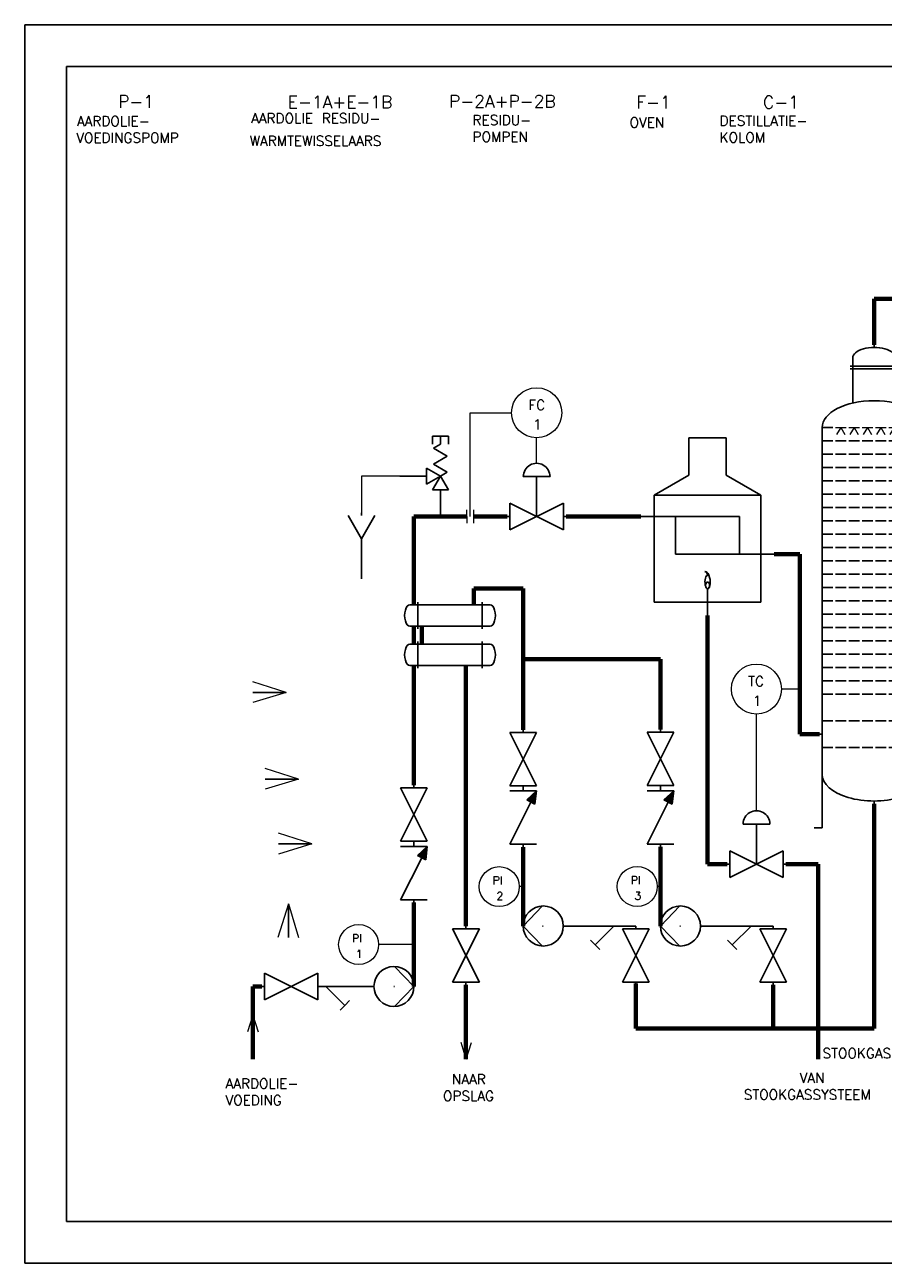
# Model space of a CAD drawing. Extents: x 0 to 420, y 0 to 297.
# Tile 1 of 2: x 0 to 206, y 0 to 297. Entities that reach past the tile are written whole.
import ezdxf

# ---------------------------------------------------------------- set-up
doc = ezdxf.new("R2010")
doc.units = 0
doc.header["$MEASUREMENT"] = 0
doc.layers.get('0').update_dxf_attribs({"linetype": 'CONTINUOUS'})
doc.layers.add('KADER25', color=3, linetype='CONTINUOUS')
doc.layers.add('KADER70', color=5, linetype='CONTINUOUS')
for name, color, linetype, lineweight in [('Omtrekslijn', 7, 'CONTINUOUS', 50), ('Proceslijn', 5, 'CONTINUOUS', 70), ('Tekst', 3, 'CONTINUOUS', 35)]:
    doc.layers.add(name, color=color, linetype=linetype, lineweight=lineweight)
doc.styles.get("Standard").update_dxf_attribs({"font": 'TXT.shx', "height": 3})

# ---------------------------------------------------------------- blocks, each defined once
blk = doc.blocks.new('04_NenWarmtewisselaar')
at = {"layer": 'KADER25', "color": 0}
for p, q in [((-12, 8), (-15, 8)), ((-12, 8), (-12, 9)), ((12, 8), (-12, 8)), ((-12, 8), (-12, 0)), ((12, 8), (12, 9)), ((12, 0), (12, 8)), ((12, 8), (15, 8)), ((-12, 0), (-15, 0)), ((-12, 0), (12, 0)), ((-12, 0), (-12, -1)), ((12, 0), (12, 0)), ((12, 0), (15, 0)), ((12, 0), (12, -1))]:
    blk.add_line(p, q, dxfattribs=at)
for centre, major_axis in [((-15, 4), (0, 4)), ((15, 4), (0, -4))]:
    blk.add_ellipse(centre, major_axis=major_axis, ratio=0.5, start_param=0, end_param=3.141593, dxfattribs=at)
blk = doc.blocks.new('04_NenFornuis')
at = {"layer": 'KADER25', "color": 0}
for p, q in [((-7.01, 47.5), (-7.01, 61.5)), ((7.01, 61.5), (-7.01, 61.5)), ((7.01, 47.5), (7.01, 61.5)), ((-20, 40), (-7.01, 47.5)), ((20, 40), (7.01, 47.5)), ((-20, 0), (-20, 40)), ((-20, 40), (20, 40)), ((20, 40), (20, 0)), ((-20, 32), (-25, 32)), ((-20, 32), (12, 32)), ((-12, 18), (-12, 32)), ((12, 32), (12, 18)), ((12, 18), (-12, 18)), ((12, 18), (20, 18)), ((20, 18), (25, 18)), ((0, 0), (0, 5)), ((20, 0), (-20, 0)), ((0, 0), (0, -5))]:
    blk.add_line(p, q, dxfattribs=at)
for centre, major_axis, ratio, start_param, end_param in [((0, 7.5), (0, -2.5), 0.395368, 3.027106, 6.283185), ((-0.49, 8.22), (0.49, -3.22), 0.442287, 0, 3.141593), ((-0.49, 9.47), (-0.49, 1.97), 0.356881, 4.885896, 6.283185)]:
    blk.add_ellipse(centre, major_axis=major_axis, ratio=ratio, start_param=start_param, end_param=end_param, dxfattribs=at)
blk.add_ellipse((0, 6.25), major_axis=(0, -1.25), ratio=0.59927, dxfattribs=at)
blk = doc.blocks.new('04_KlepMetRegelaar')
at = {"layer": 'KADER25', "color": 0}
for p, q in [((11, 15), (6, 15)), ((11, 0), (11, 15)), ((11, 15), (16, 15)), ((1, 5), (1, 0)), ((1, -5), (21, 5)), ((21, -5), (1, 5)), ((21, 0), (21, 5)), ((1, 0), (0, 0)), ((1, 0), (1, -5)), ((22, 0), (21, 0)), ((21, 0), (21, -5))]:
    blk.add_line(p, q, dxfattribs=at)
blk.add_ellipse((11, 15), major_axis=(5, 0), ratio=1, start_param=0, end_param=3.141593, dxfattribs=at)
blk = doc.blocks.new('04_Klep')
at = {"layer": 'KADER25', "color": 0}
for p, q in [((1, 5), (1, 0)), ((1, -5), (21, 5)), ((21, -5), (1, 5)), ((21, 0), (21, 5)), ((1, 0), (0, 0)), ((1, 0), (1, -5)), ((22, 0), (21, 0)), ((21, 0), (21, -5))]:
    blk.add_line(p, q, dxfattribs=at)
blk = doc.blocks.new('04_Y_filter')
at = {"layer": 'KADER25', "color": 0}
for p, q in [((1, 0), (-1, 0)), ((19, 0), (1, 0)), ((1, 0), (8.07, -7.07)), ((8.07, -7.07), (6.3, -8.84)), ((8.07, -7.07), (9.84, -5.3))]:
    blk.add_line(p, q, dxfattribs=at)
blk = doc.blocks.new('04_NenPomp')
at = {"layer": 'KADER25', "color": 0}
for p, q in [((15, 0), (7.74, 7.5)), ((0, 0), (-1, 0)), ((7.5, 0), (7.74, 0)), ((7.74, 0), (7.5, 0)), ((7.5, 0), (7.5, 0)), ((7.5, 0), (7.5, 0)), ((7.74, -7.5), (15, 0)), ((15, 0), (15, 0))]:
    blk.add_line(p, q, dxfattribs=at)
blk.add_circle((7.5, 0), 7.5, dxfattribs=at)
blk = doc.blocks.new('04_Funnel')
at = {"layer": 'KADER25', "color": 0}
for p, q in [((0, -1), (0, 0)), ((0, -9.66), (-5, -1)), ((0, -9.66), (5, -1)), ((0, -9.66), (0, -24.66))]:
    blk.add_line(p, q, dxfattribs=at)
blk = doc.blocks.new('04_Overdrukventiel_2')
at = {"color": 0}
for p, q in [((-3, 27.2), (-3, 30.2)), ((-3, 30.2), (0, 30.2)), ((0, 27.2), (0, 30.2)), ((0, 30.2), (3, 30.2)), ((3, 30.2), (3, 27.2)), ((-2.6, 25.7), (0, 27.2)), ((2.6, 22.7), (-2.6, 25.7)), ((-2.6, 19.7), (2.6, 22.7)), ((2.6, 16.7), (-2.6, 19.7)), ((-15.2, 15.2), (-5.2, 15.2)), ((-5.2, 18.2), (0, 15.2)), ((-5.2, 12.2), (-5.2, 18.2)), ((0, 15.2), (-5.2, 12.2)), ((-3, 10), (0, 15.2)), ((2.6, 16.7), (0, 15.2)), ((0, 15.2), (3, 10)), ((3, 10), (-3, 10)), ((0, 0), (0, 10))]:
    blk.add_line(p, q, dxfattribs=at)
blk = doc.blocks.new('04_Terugslagklep2')
at = {"layer": 'Omtrekslijn', "lineweight": -2}
blk.add_hatch(color=256, dxfattribs=at).paths.add_polyline_path([(16.04, -4.39), (21, -5), (17.59, -1.34)])
at = {"layer": 'KADER25', "color": 0}
for p, q in [((1, 5), (1, 0)), ((16.8, -2.9), (1, 5)), ((21, 0), (21, 5)), ((1, 0), (0, 0)), ((1, 0), (1, -5)), ((22, 0), (21, 0)), ((21, 0), (21, -5)), ((17.59, -1.34), (16.04, -4.39)), ((21, -5), (16.04, -4.39)), ((21, -5), (17.59, -1.34))]:
    blk.add_line(p, q, dxfattribs=at)
blk = doc.blocks.new('04_Pijl2')
at = {"layer": 'Omtrekslijn', "linetype": 'ByBlock', "lineweight": 0}
for p, q in [((39.55, 91.25), (29.55, 94.45)), ((29.55, 91.25), (39.55, 91.25)), ((39.55, 91.25), (29.55, 88.24)), ((39.55, 91.25), (29.55, 91.25))]:
    blk.add_line(p, q, dxfattribs=at)
blk = doc.blocks.new('04_Destillatiekolom3')
at = {"layer": 'KADER25', "color": 0}
for p, q in [((0, -0.8), (0, 0)), ((-6.4, -6.4), (-7.2, -6.4)), ((-6.4, -7.2), (-7.2, -7.2)), ((-6.4, -4), (-6.4, -17.5)), ((-6.4, -4), (-6.4, -6.4)), ((-6.4, -6.4), (6.4, -6.4)), ((-6.4, -6.4), (-6.4, -7.2)), ((-6.4, -7.2), (6.4, -7.2)), ((6.4, -4), (6.4, -17.5)), ((6.4, -6.4), (7.2, -6.4)), ((6.4, -7.2), (7.2, -7.2)), ((-15.6, -128.8), (-15.6, -24.8)), ((-15.6, -24.8), (-12.4, -24.8)), ((12.4, -24.8), (15.6, -24.8)), ((15.6, -128.8), (15.6, -24.8)), ((15.6, -24.8), (16.4, -24.8)), ((-15.6, -28.8), (-12.4, -28.8)), ((-11.6, -28.8), (-8.4, -28.8)), ((-7.6, -28.8), (-4.4, -28.8)), ((-3.6, -28.8), (-0.4, -28.8)), ((0.4, -28.8), (3.6, -28.8)), ((4.4, -28.8), (7.6, -28.8)), ((8.4, -28.8), (11.6, -28.8)), ((12.4, -28.8), (15.6, -28.8)), ((-15.6, -32.8), (-12.4, -32.8)), ((-11.6, -32.8), (-8.4, -32.8)), ((-7.6, -32.8), (-4.4, -32.8)), ((-3.6, -32.8), (-0.4, -32.8)), ((0.4, -32.8), (3.6, -32.8)), ((4.4, -32.8), (7.6, -32.8)), ((8.4, -32.8), (11.6, -32.8)), ((12.4, -32.8), (15.6, -32.8)), ((15.6, -32.8), (15.6, -32)), ((15.6, -32), (16.4, -32)), ((-15.6, -36.8), (-12.4, -36.8)), ((-11.6, -36.8), (-8.4, -36.8)), ((-7.6, -36.8), (-4.4, -36.8)), ((-3.6, -36.8), (-0.4, -36.8)), ((0.4, -36.8), (3.6, -36.8)), ((4.4, -36.8), (7.6, -36.8)), ((8.4, -36.8), (11.6, -36.8)), ((12.4, -36.8), (15.6, -36.8)), ((-15.6, -40.8), (-12.4, -40.8)), ((-11.6, -40.8), (-8.4, -40.8)), ((-7.6, -40.8), (-4.4, -40.8)), ((-3.6, -40.8), (-0.4, -40.8)), ((0.4, -40.8), (3.6, -40.8)), ((4.4, -40.8), (7.6, -40.8)), ((8.4, -40.8), (11.6, -40.8)), ((12.4, -40.8), (15.6, -40.8)), ((15.6, -40.8), (15.66, -40)), ((15.66, -40), (16.46, -40)), ((-15.6, -44.8), (-12.4, -44.8)), ((-11.6, -44.8), (-8.4, -44.8)), ((-7.6, -44.8), (-4.4, -44.8)), ((-3.6, -44.8), (-0.4, -44.8)), ((0.4, -44.8), (3.6, -44.8)), ((4.4, -44.8), (7.6, -44.8)), ((8.4, -44.8), (11.6, -44.8)), ((12.4, -44.8), (15.6, -44.8)), ((15.6, -48.8), (15.6, -46.8)), ((15.6, -46.8), (16.4, -46.8)), ((-15.6, -48.8), (-12.4, -48.8)), ((-11.6, -48.8), (-8.4, -48.8)), ((-7.6, -48.8), (-4.4, -48.8)), ((-3.6, -48.8), (-0.4, -48.8)), ((0.4, -48.8), (3.6, -48.8)), ((4.4, -48.8), (7.6, -48.8)), ((8.4, -48.8), (11.6, -48.8)), ((12.4, -48.8), (15.6, -48.8)), ((-15.6, -52.8), (-12.4, -52.8)), ((-11.6, -52.8), (-8.4, -52.8)), ((-7.6, -52.8), (-4.4, -52.8)), ((-3.6, -52.8), (-0.4, -52.8)), ((0.4, -52.8), (3.6, -52.8)), ((4.4, -52.8), (7.6, -52.8)), ((8.4, -52.8), (11.6, -52.8)), ((12.4, -52.8), (15.6, -52.8)), ((-15.6, -56.8), (-12.4, -56.8)), ((-11.6, -56.8), (-8.4, -56.8)), ((-7.6, -56.8), (-4.4, -56.8)), ((-3.6, -56.8), (-0.4, -56.8)), ((0.4, -56.8), (3.6, -56.8)), ((4.4, -56.8), (7.6, -56.8)), ((8.4, -56.8), (11.6, -56.8)), ((12.4, -56.8), (15.6, -56.8)), ((-15.6, -60.8), (-12.4, -60.8)), ((-11.6, -60.8), (-8.4, -60.8)), ((-7.6, -60.8), (-4.4, -60.8)), ((-3.6, -60.8), (-0.4, -60.8)), ((0.4, -60.8), (3.6, -60.8)), ((4.4, -60.8), (7.6, -60.8)), ((8.4, -60.8), (11.6, -60.8)), ((12.4, -60.8), (15.6, -60.8)), ((-15.6, -64.8), (-12.4, -64.8)), ((-11.6, -64.8), (-8.4, -64.8)), ((-7.6, -64.8), (-4.4, -64.8)), ((-3.6, -64.8), (-0.4, -64.8)), ((0.4, -64.8), (3.6, -64.8)), ((4.4, -64.8), (7.6, -64.8)), ((8.4, -64.8), (11.6, -64.8)), ((12.4, -64.8), (15.6, -64.8)), ((-15.6, -68.8), (-12.4, -68.8)), ((-11.6, -68.8), (-8.4, -68.8)), ((-7.6, -68.8), (-4.4, -68.8)), ((-3.6, -68.8), (-0.4, -68.8)), ((0.4, -68.8), (3.6, -68.8)), ((4.4, -68.8), (7.6, -68.8)), ((8.4, -68.8), (11.6, -68.8)), ((12.4, -68.8), (15.6, -68.8)), ((-15.6, -72.8), (-12.4, -72.8)), ((-11.6, -72.8), (-8.4, -72.8)), ((-7.6, -72.8), (-4.4, -72.8)), ((-3.6, -72.8), (-0.4, -72.8)), ((0.4, -72.8), (3.6, -72.8)), ((4.4, -72.8), (7.6, -72.8)), ((8.4, -72.8), (11.6, -72.8)), ((12.4, -72.8), (15.6, -72.8)), ((15.6, -72.8), (15.6, -71.2)), ((15.6, -71.2), (16.4, -71.2)), ((-15.6, -76.8), (-12.4, -76.8)), ((-11.6, -76.8), (-8.4, -76.8)), ((-7.6, -76.8), (-4.4, -76.8)), ((-3.6, -76.8), (-0.4, -76.8)), ((0.4, -76.8), (3.6, -76.8)), ((4.4, -76.8), (7.6, -76.8)), ((8.4, -76.8), (11.6, -76.8)), ((12.4, -76.8), (15.6, -76.8)), ((-15.6, -80.8), (-12.4, -80.8)), ((-11.6, -80.8), (-8.4, -80.8)), ((-7.6, -80.8), (-4.4, -80.8)), ((-3.6, -80.8), (-0.4, -80.8)), ((0.4, -80.8), (3.6, -80.8)), ((4.4, -80.8), (7.6, -80.8)), ((8.4, -80.8), (11.6, -80.8)), ((12.4, -80.8), (15.6, -80.8)), ((-15.6, -84.8), (-12.4, -84.8)), ((-11.6, -84.8), (-8.4, -84.8)), ((-7.6, -84.8), (-4.4, -84.8)), ((-3.6, -84.8), (-0.4, -84.8)), ((0.4, -84.8), (3.6, -84.8)), ((4.4, -84.8), (7.6, -84.8)), ((8.4, -84.8), (11.6, -84.8)), ((12.4, -84.8), (15.6, -84.8)), ((-15.6, -88.8), (-12.4, -88.8)), ((-11.6, -88.8), (-8.4, -88.8)), ((-7.6, -88.8), (-4.4, -88.8)), ((-3.6, -88.8), (-0.4, -88.8)), ((0.4, -88.8), (3.6, -88.8)), ((4.4, -88.8), (7.6, -88.8)), ((8.4, -88.8), (11.6, -88.8)), ((12.4, -88.8), (15.6, -88.8)), ((-15.6, -92.8), (-12.4, -92.8)), ((-11.6, -92.8), (-8.4, -92.8)), ((-7.6, -92.8), (-4.4, -92.8)), ((-3.6, -92.8), (-0.4, -92.8)), ((0.4, -92.8), (3.6, -92.8)), ((4.4, -92.8), (7.6, -92.8)), ((8.4, -92.8), (11.6, -92.8)), ((12.4, -92.8), (15.6, -92.8)), ((-15.6, -96.8), (-12.4, -96.8)), ((-11.6, -96.8), (-8.4, -96.8)), ((-7.6, -96.8), (-4.4, -96.8)), ((-3.6, -96.8), (-0.4, -96.8)), ((0.4, -96.8), (3.6, -96.8)), ((4.4, -96.8), (7.6, -96.8)), ((8.4, -96.8), (11.6, -96.8)), ((12.4, -96.8), (15.6, -96.8)), ((15.6, -100.8), (15.6, -99.2)), ((15.6, -99.2), (16.4, -99.2)), ((-15.6, -100.8), (-12.4, -100.8)), ((-11.6, -100.8), (-8.4, -100.8)), ((-7.6, -100.8), (-4.4, -100.8)), ((-3.6, -100.8), (-0.4, -100.8)), ((0.4, -100.8), (3.6, -100.8)), ((4.4, -100.8), (7.6, -100.8)), ((8.4, -100.8), (11.6, -100.8)), ((12.4, -100.8), (15.6, -100.8)), ((-15.6, -104.8), (-12.4, -104.8)), ((-15.6, -104.8), (-15.6, -116.8)), ((-11.6, -104.8), (-8.4, -104.8)), ((-7.6, -104.8), (-4.4, -104.8)), ((-3.6, -104.8), (-0.4, -104.8)), ((0.4, -104.8), (3.6, -104.8)), ((4.4, -104.8), (7.6, -104.8)), ((8.4, -104.8), (11.6, -104.8)), ((12.4, -104.8), (15.6, -104.8)), ((-15.6, -116.8), (-15.6, -112.8)), ((-15.6, -112.8), (-12.4, -112.8)), ((-11.6, -112.8), (-8.4, -112.8)), ((-7.6, -112.8), (-4.4, -112.8)), ((-3.6, -112.8), (-0.4, -112.8)), ((0.4, -112.8), (3.6, -112.8)), ((4.4, -112.8), (7.6, -112.8)), ((7.6, -112.8), (7.6, -114.4)), ((-15.6, -116.8), (-16.4, -116.8)), ((7.6, -118.4), (7.6, -116)), ((-15.6, -120.8), (-12.4, -120.8)), ((-11.6, -120.8), (-8.4, -120.8)), ((-7.6, -120.8), (-4.4, -120.8)), ((-3.6, -120.8), (-0.4, -120.8)), ((0.4, -120.8), (3.6, -120.8)), ((4.4, -120.8), (7.6, -120.8)), ((7.6, -120.8), (7.6, -119.2)), ((15.6, -128.8), (15.6, -123.2)), ((15.6, -123.2), (16.4, -123.2)), ((-15.6, -128.8), (-15.6, -144.8)), ((15.6, -128.8), (15.6, -144.8)), ((0, -136.8), (0, -137.6)), ((15.6, -136.8), (14, -136.8)), ((-15.6, -144.8), (-18, -144.8)), ((15.6, -144.8), (18, -144.8))]:
    blk.add_line(p, q, dxfattribs=at)
at = {"layer": 'KADER25', "color": 0, "linetype": 'ByBlock', "lineweight": 0}
for p, q in [((-11.6, -24.8), (-8.4, -24.8)), ((-7.6, -24.8), (-4.4, -24.8)), ((-3.6, -24.8), (-0.4, -24.8)), ((0.4, -24.8), (3.6, -24.8)), ((4.4, -24.8), (7.6, -24.8)), ((8.4, -24.8), (11.6, -24.8))]:
    blk.add_line(p, q, dxfattribs=at)
at = {"layer": 'KADER25', "color": 0}
for centre, major_axis, ratio, start_param, end_param in [((0, -4), (6.4, 0), 0.5, 0, 3.141593), ((0, -24.8), (-15.6, 0), 0.512821, 3.141593, 6.283185), ((0, -128.8), (-15.6, 0), 0.512821, 0, 3.141593)]:
    blk.add_ellipse(centre, major_axis=major_axis, ratio=ratio, start_param=start_param, end_param=end_param, dxfattribs=at)
at = {"layer": 'Omtrekslijn', "linetype": 'ByBlock', "lineweight": 0}
for p, q in [((-10, -24.8), (-11.25, -26.97)), ((-10, -24.8), (-8.75, -26.97)), ((-6, -24.8), (-7.25, -26.97)), ((-6, -24.8), (-4.75, -26.97)), ((-2, -24.8), (-3.25, -26.97)), ((-2, -24.8), (-0.75, -26.97)), ((2, -24.8), (0.75, -26.97)), ((2, -24.8), (3.25, -26.97)), ((6, -24.8), (4.75, -26.97)), ((6, -24.8), (7.25, -26.97)), ((10, -24.8), (8.75, -26.97)), ((10, -24.8), (11.25, -26.97))]:
    blk.add_line(p, q, dxfattribs=at)

msp = doc.modelspace()

# ---------------------------------------------------------------- linework, layer by layer
msp.add_line((94.31, 152.77), (95.27, 152.77))
at = {"layer": 'KADER25'}
for p, q in [((0, 0), (0, 297)), ((0, 297), (420, 297)), ((420, 0), (0, 0))]:
    msp.add_line(p, q, dxfattribs=at)
at = {"layer": 'KADER70'}
for p, q in [((10, 10), (10, 287)), ((10, 287), (410, 287)), ((410, 10), (10, 10))]:
    msp.add_line(p, q, dxfattribs=at)
at = {"layer": 'Omtrekslijn', "lineweight": -2}
for p, q in [((10, 287), (10, 277)), ((10, 277), (10, 267))]:
    msp.add_line(p, q, dxfattribs=at)
at = {"layer": 'Omtrekslijn', "lineweight": 0}
for p, q in [((106.02, 179.04), (106.02, 180.64)), ((106.02, 179.04), (106.02, 177.44)), ((107.62, 180.64), (107.62, 177.44)), ((119.56, 90.31), (118.61, 90.31)), ((152.46, 90.35), (151.71, 90.35))]:
    msp.add_line(p, q, dxfattribs=at)
for centre, radius in [((122.78, 203.96), 6), ((175.5, 137.7), 6), ((113.81, 90.31), 4.8), ((146.91, 90.35), 4.8), ((80.08, 76.43), 4.8)]:
    msp.add_circle(centre, radius, dxfattribs=at)
at = {"layer": 'Proceslijn'}
for p, q in [((234.69, 231.3), (203.72, 231.3)), ((203.72, 231.3), (203.72, 220.28)), ((93.35, 157.89), (93.35, 179.04)), ((93.35, 179.04), (106.02, 179.04)), ((107.62, 179.04), (115.74, 179.04)), ((129.82, 179.04), (147.78, 179.04)), ((185.9, 170.08), (179.78, 170.08)), ((185.9, 126.84), (185.9, 170.08)), ((107.75, 157.89), (107.75, 161.83)), ((107.75, 161.83), (119.56, 161.83)), ((119.56, 161.83), (119.56, 127.9)), ((163.78, 155.36), (163.78, 95.72)), ((93.35, 152.77), (93.35, 148.46)), ((95.27, 152.77), (95.27, 148.46)), ((93.35, 114.65), (93.35, 143.34)), ((105.83, 143.34), (105.83, 80.87)), ((119.56, 144.86), (152.46, 144.86)), ((152.46, 144.86), (152.46, 128)), ((190.6, 126.84), (185.9, 126.84)), ((203.72, 56.33), (203.72, 110.2)), ((119.56, 99.74), (119.56, 80.87)), ((152.46, 80.87), (152.46, 99.84)), ((163.78, 95.72), (168.46, 95.72)), ((182.54, 95.72), (190.32, 95.72)), ((190.32, 95.72), (190.32, 48.91)), ((93.35, 66.37), (93.35, 86.49)), ((56.87, 66.37), (54.74, 66.37)), ((54.74, 66.37), (54.74, 48.91)), ((105.83, 66.79), (105.83, 48.91)), ((146.6, 67.11), (146.6, 56.33)), ((179.5, 66.79), (179.5, 56.33)), ((146.6, 56.33), (203.72, 56.33))]:
    msp.add_line(p, q, dxfattribs=at)
at = {"layer": 'Proceslijn', "lineweight": 0}
for p, q in [((106.82, 179.04), (106.82, 203.96)), ((106.82, 203.96), (116.78, 203.96)), ((122.78, 191.84), (122.78, 197.96)), ((89.96, 188.77), (80.74, 188.77)), ((80.74, 188.77), (80.74, 179.94)), ((185.9, 137.7), (181.5, 137.7)), ((175.5, 108.52), (175.5, 131.7)), ((93.35, 76.43), (84.88, 76.43))]:
    msp.add_line(p, q, dxfattribs=at)
at = {"layer": 'Proceslijn', "lineweight": -2}
for p, q in [((142.6, 80.87), (146.6, 80.87)), ((175.5, 80.87), (179.5, 80.87))]:
    msp.add_line(p, q, dxfattribs=at)

# ---------------------------------------------------------------- block references
at = {"xscale": 0.6400000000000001, "yscale": 0.6400000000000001, "zscale": 0.6400000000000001}
msp.add_blockref('04_Overdrukventiel_2', (99.69, 179.04), dxfattribs=at)
at = {"layer": 'Omtrekslijn', "lineweight": -2, "xscale": 0.8, "yscale": 0.8, "zscale": 0.8}
for name, p in [('04_Destillatiekolom3', (203.72, 220.28)), ('04_Pijl2', (31.04, 63.87)), ('04_Pijl2', (34.01, 43.07)), ('04_Pijl2', (37.18, 27.54))]:
    msp.add_blockref(name, p, dxfattribs=at)
at = {"layer": 'Omtrekslijn', "xscale": 0.6400000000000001, "yscale": 0.6400000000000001, "zscale": 0.6400000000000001}
for name, p in [('04_NenFornuis', (163.78, 158.56)), ('04_KlepMetRegelaar', (115.74, 179.04)), ('04_Funnel', (80.74, 179.94)), ('04_NenWarmtewisselaar', (101.99, 152.77)), ('04_NenWarmtewisselaar', (101.99, 143.34)), ('04_KlepMetRegelaar', (168.46, 95.72)), ('04_Klep', (56.87, 66.37)), ('04_NenPomp', (83.75, 66.37))]:
    msp.add_blockref(name, p, dxfattribs=at)
for name, p, rotation in [('04_Klep', (119.56, 113.82), 90), ('04_Klep', (152.46, 113.92), 90), ('04_Klep', (93.35, 100.57), 90), ('04_NenPomp', (129.16, 80.87), 180), ('04_NenPomp', (162.06, 80.87), 180), ('04_Klep', (105.83, 66.79), 90), ('04_Klep', (146.6, 66.79), 90), ('04_Klep', (179.5, 66.79), 90)]:
    msp.add_blockref(name, p, dxfattribs=dict(at, rotation=rotation))
at = {"layer": 'Omtrekslijn', "lineweight": -2}
for name, p, xscale, yscale, zscale, rotation in [('04_Terugslagklep2', (119.56, 99.84), 0.6400000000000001, 0.6400000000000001, 0.6400000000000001, 90), ('04_Terugslagklep2', (152.46, 99.84), 0.6400000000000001, 0.6400000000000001, 0.6400000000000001, 90), ('04_Terugslagklep2', (93.35, 86.49), 0.6400000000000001, 0.6400000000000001, 0.6400000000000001, 90), ('04_Pijl2', (136.27, 54.51), 0.8, 0.8, 0.8, 90), ('04_Pijl2', (91.24, 43.68), 0.4, 0.4, 0.4, 90), ('04_Pijl2', (69.34, 64.73), 0.4, 0.4, 0.4, 270)]:
    msp.add_blockref(name, p, dxfattribs=dict(at, xscale=xscale, yscale=yscale, zscale=zscale, rotation=rotation))
at = {"layer": 'Proceslijn', "yscale": 0.6400000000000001, "zscale": 0.6400000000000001}
for p, xscale in [((141.96, 80.87), -0.6400000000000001), ((174.86, 80.87), -0.6400000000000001), ((71.59, 66.37), 0.6400000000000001)]:
    msp.add_blockref('04_Y_filter', p, dxfattribs=dict(at, xscale=xscale))

# ---------------------------------------------------------------- texts
at = {"layer": 'Omtrekslijn', "lineweight": -2}
for s, height, p in [('     P-1', 3, (7.88, 277.08)), ('E-1A+E-1B', 3, (63.1, 276.98)), ('P-2A+P-2B', 3, (101.77, 277.14)), ('F-1', 3, (146.72, 276.93)), ('C-1', 3, (177.07, 276.93)), ('AARDOLIE-', 2.4, (12.51, 272.7)), ('AARDOLIE RESIDU-', 2.4, (54.3, 273.37)), ('RESIDU-', 2.4, (107.41, 272.94)), ('OVEN', 2.4, (145.07, 272.35)), ('DESTILLATIE-', 2.4, (166.66, 272.79)), ('VOEDINGSPOMP', 2.4, (12.36, 268.7)), ('WARMTEWISSELAARS', 2.4, (53.95, 267.95)), ('POMPEN', 2.4, (107.41, 268.94)), ('KOLOM', 2.4, (166.66, 268.79))]:
    msp.add_text(s, height=height, dxfattribs=at).set_placement(p)
at = {"layer": 'Tekst', "lineweight": 0}
for s, height, p in [('FC', 2.4, (120.79, 204.62)), (' 1', 2.4, (119.78, 199.96)), ('TC', 2.4, (173.51, 138.36)), (' 1', 2.4, (172.5, 133.7)), ('PI', 1.92, (112.21, 90.83)), ('PI', 1.92, (145.32, 90.88)), (' 3', 1.92, (144.51, 87.15)), (' 2', 1.92, (111.41, 87.11)), ('PI', 1.92, (78.49, 76.96)), (' 1', 1.92, (77.69, 73.23)), ('STOOKGAS', 2.4, (191.35, 49.14)), (' NAAR ', 2.4, (100.31, 42.91)), ('VAN', 2.4, (185.85, 43.24)), ('AARDOLIE-', 2.4, (48.16, 41.88)), ('STOOKGASSYSTEEM', 2.4, (172.46, 39.24)), ('VOEDING', 2.4, (48.16, 37.88)), ('OPSLAG', 2.4, (100.31, 38.91))]:
    msp.add_text(s, height=height, dxfattribs=at).set_placement(p)

doc.saveas('drawing.dxf')
